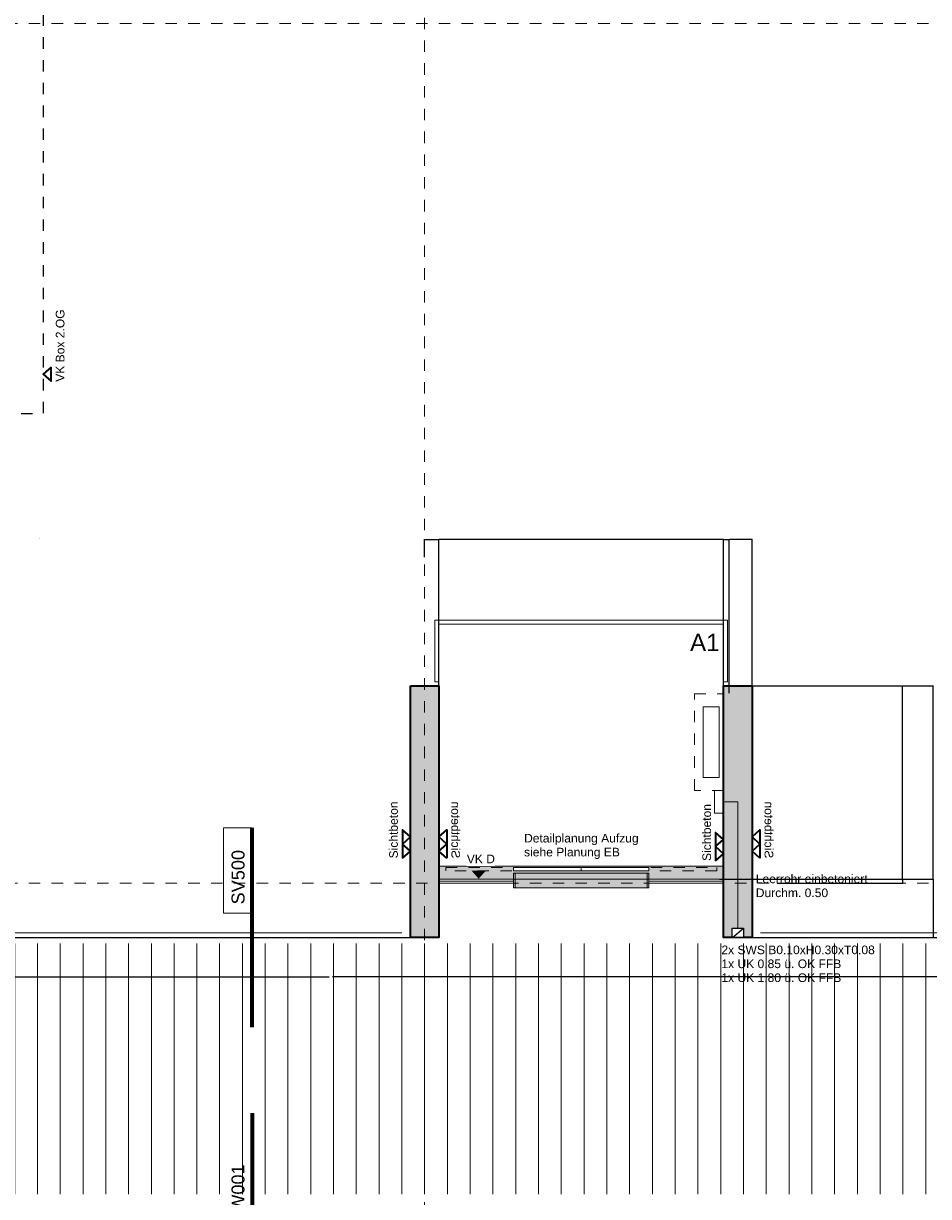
# Model space of a CAD drawing. Header units: metres. Extents: x -13 to 93, y -119 to 25.
# Tile 123 of 256: x 17 to 25, y -86 to -75. Entities that reach past the tile are written whole.
import ezdxf
from ezdxf.enums import TextEntityAlignment as Align

# ---------------------------------------------------------------- set-up
doc = ezdxf.new("R2010")
doc.units = ezdxf.units.M
doc.header["$LTSCALE"] = 0.00508
doc.header["$PDMODE"] = 1
doc.header["$PDSIZE"] = -2
for name, pattern in [('STYLE_05', [0.19684, 0.069505, -0.127335]), ('STYLE_06', [1.0537, 0.590515, -0.19684, 0.069505, -0.19684]), ('STYLE_11', [0.393677, 0.196838, -0.196838])]:
    doc.linetypes.add(name, pattern=pattern)
doc.layers.get('0').update_dxf_attribs({"lineweight": 18})
for name, color, linetype, lineweight in [('3-2-5 Bodenbeläge', 7, 'Continuous', 18), ('3-4-0-1 IW Beton', 7, 'Continuous', 35), ('3-4-7 Wanddurchb', 7, 'Continuous', 25), ('3-5-4-3 Treppengeländer', 7, 'Continuous', 18), ('3-5-9 DeckenSonstig VED', 7, 'STYLE_11', 25), ('4-5-7-1 Leitung', 5, 'Continuous', 18), ('4-6-1 Aufzugsanlagen', 7, 'Continuous', 25), ('Ans-Kante', 7, 'Continuous', 18), ('Bemaßung', 7, 'Continuous', 18), ('Bemaßung-Achsen', 7, 'Continuous', 18), ('Bemaßung-Höhenkoten', 7, 'Continuous', 18), ('Keine', 7, 'Continuous', 18), ('Plan-Achse', 1, 'STYLE_06', 18), ('Plan-Raumstempel', 7, 'Continuous', 13), ('Plan-Text', 7, 'Continuous', 13), ('Plan-Text-Hinweis', 7, 'Continuous', 13)]:
    doc.layers.add(name, color=color, linetype=linetype, lineweight=lineweight)
doc.layers.get('0').freeze()
doc.styles.add('Arial', font='ARIAL.TTF')
doc.dimstyles.new('MTZ_200', dxfattribs={"dimtxt": 0.075762, "dimasz": 0.000706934, "dimexe": 0.001, "dimexo": 0.003, "dimgap": 0.0001, "dimtad": 1, "dimdec": 4, "dimzin": 11, "dimtxsty": 'Arial', "dimblk": 'VW_SLASH', "dimcen": 0, "dimdle": 0.001, "dimazin": 0, "dimtfac": 1, "dimtdec": 4, "dimtix": 1, "dimtmove": 0, "dimatfit": 0, "dimldrblk": 'VW_FILLEDARROW', "dimfxl": 0, "dimfrac": 2, "dimtolj": 1, "dimtzin": 11, "dimarcsym": 0})
pattern_1 = [(45, (0, 0), (0.0032, 0), []), (45, (0.0016, 0), (0.0032, 0), [0.0012, -0.0012])]

# ---------------------------------------------------------------- blocks, each defined once
blk = doc.blocks.new('*U19')
at = {"layer": '3-2-5 Bodenbeläge', "color": 9, "linetype": 'Continuous', "lineweight": 18}
for p, q in [((26.064, -76.598), (26.064, -78.798)), ((26.264, -76.598), (26.264, -78.798)), ((26.464, -76.598), (26.464, -78.798)), ((26.664, -76.598), (26.664, -78.798)), ((26.864, -76.598), (26.864, -78.798)), ((27.064, -76.598), (27.064, -78.798)), ((27.264, -76.598), (27.264, -78.798)), ((27.464, -76.598), (27.464, -78.798)), ((27.664, -76.598), (27.664, -78.798)), ((27.864, -76.598), (27.864, -78.798)), ((28.064, -76.598), (28.064, -78.798)), ((28.264, -76.598), (28.264, -78.798)), ((28.464, -76.598), (28.464, -78.798)), ((28.664, -76.598), (28.664, -78.798)), ((28.864, -76.598), (28.864, -78.798)), ((29.064, -76.598), (29.064, -78.798)), ((29.264, -76.598), (29.264, -78.798)), ((29.464, -76.598), (29.464, -78.798)), ((29.664, -76.598), (29.664, -78.798)), ((29.864, -76.598), (29.864, -78.798)), ((30.064, -76.598), (30.064, -78.798)), ((30.264, -76.598), (30.264, -78.798)), ((30.464, -76.598), (30.464, -78.798)), ((30.664, -76.598), (30.664, -78.798)), ((30.864, -76.598), (30.864, -78.798)), ((31.064, -76.598), (31.064, -78.798)), ((31.264, -76.598), (31.264, -78.798)), ((31.464, -76.598), (31.464, -78.798)), ((31.664, -76.598), (31.664, -78.798)), ((31.864, -76.598), (31.864, -78.798)), ((32.064, -76.598), (32.064, -78.798)), ((32.264, -76.598), (32.264, -78.798)), ((32.464, -76.598), (32.464, -78.798)), ((32.664, -76.598), (32.664, -78.798)), ((32.864, -76.598), (32.864, -78.798)), ((33.064, -76.598), (33.064, -78.798)), ((33.264, -76.598), (33.264, -78.798)), ((33.464, -76.598), (33.464, -78.798)), ((33.664, -76.598), (33.664, -78.798)), ((33.864, -76.598), (33.864, -78.798)), ((34.064, -76.598), (34.064, -78.798)), ((34.264, -76.598), (34.264, -78.798)), ((34.464, -76.598), (34.464, -78.798)), ((34.664, -76.598), (34.664, -78.798)), ((34.864, -76.598), (34.864, -78.798)), ((35.064, -76.598), (35.064, -78.798)), ((35.264, -76.598), (35.264, -78.798)), ((35.464, -76.598), (35.464, -78.798)), ((35.664, -76.598), (35.664, -78.798)), ((35.864, -76.598), (35.864, -78.798)), ((36.064, -76.598), (36.064, -78.798)), ((36.264, -76.598), (36.264, -78.798)), ((36.464, -76.598), (36.464, -78.798)), ((36.664, -76.598), (36.664, -78.798)), ((36.864, -76.598), (36.864, -78.798)), ((37.064, -76.598), (37.064, -78.798)), ((37.264, -76.598), (37.264, -78.798)), ((37.464, -76.598), (37.464, -78.798)), ((37.664, -76.598), (37.664, -78.798)), ((37.864, -76.598), (37.864, -78.798)), ((38.064, -76.598), (38.064, -78.798)), ((38.264, -76.598), (38.264, -78.798)), ((38.464, -76.598), (38.464, -78.798)), ((38.664, -76.598), (38.664, -78.798)), ((38.864, -76.598), (38.864, -78.798)), ((39.064, -76.598), (39.064, -78.798)), ((39.264, -76.598), (39.264, -78.798)), ((39.464, -76.598), (39.464, -78.798)), ((39.664, -76.598), (39.664, -78.798)), ((39.864, -76.598), (39.864, -78.798))]:
    blk.add_line(p, q, dxfattribs=at)
blk = doc.blocks.new('*U557')
blk.add_wipeout([(35.764, -76.464), (35.864, -76.464), (35.864, -76.544), (35.764, -76.544)]).dxf.layer = '3-4-7 Wanddurchb'
at = {"layer": '3-4-7 Wanddurchb'}
blk.add_line((35.766, -76.544), (35.864, -76.464), dxfattribs=at)
blk.add_lwpolyline([(35.764, -76.464), (35.864, -76.464), (35.864, -76.544), (35.764, -76.544)], close=True, dxfattribs=at)
blk = doc.blocks.new('S_VK')
at = {"color": 7, "linetype": 'Continuous', "lineweight": 35}
blk.add_wipeout([(-0.063, 0.07), (0, 0), (0.062, 0.07)], dxfattribs=at).dxf.layer = 'Bemaßung-Höhenkoten'
at = {"layer": 'Bemaßung-Höhenkoten', "color": 7, "linetype": 'Continuous', "lineweight": 35}
blk.add_lwpolyline([(-0.063, 0.07), (0, 0), (0.062, 0.07)], close=True, dxfattribs=at)
blk = doc.blocks.new('*U465')
at = {"color": 7, "linetype": 'Continuous', "lineweight": 35}
blk.add_wipeout([(0.062, 0.07), (0.125, 0), (0.187, 0.07)], dxfattribs=at).dxf.layer = 'Bemaßung-Höhenkoten'
at = {"layer": 'Bemaßung-Höhenkoten', "color": 7, "linetype": 'Continuous', "lineweight": 35}
blk.add_lwpolyline([(0.062, 0.07), (0.125, 0), (0.187, 0.07)], close=True, dxfattribs=at)
at = {"color": 7, "linetype": 'Continuous', "lineweight": 35}
blk.add_wipeout([(-0.063, 0.07), (0, 0), (0.062, 0.07)], dxfattribs=at).dxf.layer = 'Bemaßung-Höhenkoten'
at = {"layer": 'Bemaßung-Höhenkoten', "color": 7, "linetype": 'Continuous', "lineweight": 35}
blk.add_lwpolyline([(-0.063, 0.07), (0, 0), (0.062, 0.07)], close=True, dxfattribs=at)
at = {"layer": 'Plan-Text-Hinweis', "insert": (-0.064, 0.186), "char_height": 0.07576, "attachment_point": 1, "line_spacing_factor": 0.970546, "style": 'Arial'}
blk.add_mtext('{\\C7;\\lSichtbeton}', dxfattribs=at)
blk = doc.blocks.new('Sichtbeton')
at = {"layer": 'Keine', "color": 7}
blk.add_blockref('*U465', (0, 0), dxfattribs=at)
blk = doc.blocks.new('VW_SLASH')
at = {"color": 0, "linetype": 'ByBlock', "lineweight": -2}
blk.add_line((0, 0), (-1, 0), dxfattribs=at)
at = {"color": 0, "linetype": 'ByBlock', "lineweight": 20}
blk.add_line((0, 0), (0, 0), dxfattribs=at)
blk = doc.blocks.new('*D1143')
at = {"layer": 'Bemaßung', "color": 0, "linetype": 'Continuous', "lineweight": -2}
for p, q in [((23.495, -81.265), (25.118, -81.265)), ((25.117, -82.964), (25.117, -81.266)), ((23.495, -82.965), (25.118, -82.965))]:
    blk.add_line(p, q, dxfattribs=at)
at = {"layer": 'Defpoints', "color": 0, "linetype": 'Continuous', "lineweight": 0}
for p in [(23.492, -81.265), (25.117, -81.265), (23.492, -82.965)]:
    blk.add_point(p, dxfattribs=at)
at = {"layer": 'Bemaßung', "color": 0, "linetype": 'Continuous', "lineweight": -2, "xscale": 0.00070693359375, "yscale": 0.00070693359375, "zscale": 0.00070693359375}
for p, rotation in [((25.117, -81.265), 90), ((25.117, -82.965), 270)]:
    blk.add_blockref('VW_SLASH', p, dxfattribs=dict(at, rotation=rotation))
at = {"layer": 'Bemaßung', "color": 0, "linetype": 'Continuous', "insert": (25.111, -82.115), "char_height": 0.00253, "attachment_point": 5, "rotation": 90, "style": 'Arial'}
blk.add_mtext('\\A1;85m', dxfattribs=at)
blk = doc.blocks.new('VW_FILLEDARROW')
at = {"color": 0, "lineweight": -2}
blk.add_solid([(0, 0), (0, 0), (0, 0)], dxfattribs=at)
blk = doc.blocks.new('*D1144')
at = {"layer": 'Bemaßung', "color": 0, "linetype": 'Continuous', "lineweight": -2}
for p, q in [((23.53, -81.265), (24.848, -81.265)), ((24.847, -82.964), (24.847, -81.266)), ((23.24, -82.965), (24.848, -82.965))]:
    blk.add_line(p, q, dxfattribs=at)
at = {"layer": 'Defpoints', "color": 0, "linetype": 'Continuous', "lineweight": 0}
for p in [(23.527, -81.265), (24.847, -81.265), (23.237, -82.965)]:
    blk.add_point(p, dxfattribs=at)
at = {"layer": 'Bemaßung', "color": 0, "linetype": 'Continuous', "lineweight": -2, "xscale": 0.00070693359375, "yscale": 0.00070693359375, "zscale": 0.00070693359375}
for p, rotation in [((24.847, -81.265), 90), ((24.847, -82.965), 270)]:
    blk.add_blockref('VW_SLASH', p, dxfattribs=dict(at, rotation=rotation))
at = {"layer": 'Bemaßung', "color": 0, "linetype": 'Continuous', "insert": (24.841, -82.115), "char_height": 0.00253, "attachment_point": 5, "rotation": 90, "style": 'Arial'}
blk.add_mtext('\\A1;85m', dxfattribs=at)
blk = doc.blocks.new('*D1145')
at = {"layer": 'Bemaßung', "color": 0, "linetype": 'Continuous', "lineweight": -2}
for p, q in [((23.325, -81.332), (23.325, -79.979)), ((23.524, -79.98), (23.326, -79.98)), ((23.525, -81.332), (23.525, -79.979))]:
    blk.add_line(p, q, dxfattribs=at)
at = {"layer": 'Defpoints', "color": 0, "linetype": 'Continuous', "lineweight": 0}
for p in [(23.325, -79.98), (23.325, -81.335), (23.525, -81.335)]:
    blk.add_point(p, dxfattribs=at)
at = {"layer": 'Bemaßung', "color": 0, "linetype": 'Continuous', "lineweight": -2, "xscale": 0.00070693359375, "yscale": 0.00070693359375, "zscale": 0.00070693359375, "rotation": 180}
blk.add_blockref('VW_SLASH', (23.325, -79.98), dxfattribs=at)
at = {"layer": 'Bemaßung', "color": 0, "linetype": 'Continuous', "lineweight": -2, "xscale": 0.00070693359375, "yscale": 0.00070693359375, "zscale": 0.00070693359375}
blk.add_blockref('VW_SLASH', (23.525, -79.98), dxfattribs=at)
at = {"layer": 'Bemaßung', "color": 0, "linetype": 'Continuous', "insert": (23.425, -79.974), "char_height": 0.00253, "attachment_point": 5, "style": 'Arial'}
blk.add_mtext('\\A1;10m', dxfattribs=at)
blk = doc.blocks.new('*D1146')
at = {"layer": 'Bemaßung', "color": 0, "linetype": 'Continuous', "lineweight": -2}
for p, q in [((20.649, -79.98), (20.649, -79.98)), ((20.65, -80.137), (20.65, -79.979)), ((20.65, -79.98), (20.775, -79.98)), ((20.775, -81.897), (20.775, -79.979)), ((20.776, -79.98), (20.776, -79.98))]:
    blk.add_line(p, q, dxfattribs=at)
at = {"layer": 'Defpoints', "color": 0, "linetype": 'Continuous', "lineweight": 0}
for p in [(20.775, -79.98), (20.65, -80.14), (20.775, -81.9)]:
    blk.add_point(p, dxfattribs=at)
at = {"layer": 'Bemaßung', "color": 0, "linetype": 'Continuous', "lineweight": -2, "xscale": 0.00070693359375, "yscale": 0.00070693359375, "zscale": 0.00070693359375}
blk.add_blockref('VW_SLASH', (20.65, -79.98), dxfattribs=at)
at = {"layer": 'Bemaßung', "color": 0, "linetype": 'Continuous', "lineweight": -2, "xscale": 0.00070693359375, "yscale": 0.00070693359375, "zscale": 0.00070693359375, "rotation": 180}
blk.add_blockref('VW_SLASH', (20.775, -79.98), dxfattribs=at)
at = {"layer": 'Bemaßung', "color": 0, "linetype": 'Continuous', "insert": (20.65, -79.975), "char_height": 0.00253, "attachment_point": 5, "style": 'Arial'}
blk.add_mtext('\\A1;6,25m', dxfattribs=at)
blk = doc.blocks.new('*D1147')
at = {"layer": 'Bemaßung', "color": 0, "linetype": 'Continuous', "lineweight": -2}
for p, q in [((20.774, -79.98), (20.774, -79.98)), ((20.775, -81.897), (20.775, -79.979)), ((23.275, -79.98), (20.775, -79.98)), ((23.275, -83.472), (23.275, -79.979)), ((23.276, -79.98), (23.276, -79.98))]:
    blk.add_line(p, q, dxfattribs=at)
at = {"layer": 'Defpoints', "color": 0, "linetype": 'Continuous', "lineweight": 0}
for p in [(20.775, -79.98), (20.775, -81.9), (23.275, -83.475)]:
    blk.add_point(p, dxfattribs=at)
at = {"layer": 'Bemaßung', "color": 0, "linetype": 'Continuous', "lineweight": -2, "xscale": 0.00070693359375, "yscale": 0.00070693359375, "zscale": 0.00070693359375}
blk.add_blockref('VW_SLASH', (20.775, -79.98), dxfattribs=at)
at = {"layer": 'Bemaßung', "color": 0, "linetype": 'Continuous', "lineweight": -2, "xscale": 0.00070693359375, "yscale": 0.00070693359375, "zscale": 0.00070693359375, "rotation": 180}
blk.add_blockref('VW_SLASH', (23.275, -79.98), dxfattribs=at)
at = {"layer": 'Bemaßung', "color": 0, "linetype": 'Continuous', "insert": (17.27, -79.975), "char_height": 0.00253, "attachment_point": 5, "style": 'Arial'}
blk.add_mtext('\\A1;125m', dxfattribs=at)
blk = doc.blocks.new('*D1148')
at = {"layer": 'Bemaßung', "color": 0, "linetype": 'Continuous', "lineweight": -2}
for p, q in [((23.274, -79.98), (23.274, -79.98)), ((23.275, -83.472), (23.275, -79.979)), ((23.275, -79.98), (23.325, -79.98)), ((23.325, -81.332), (23.325, -79.979)), ((23.326, -79.98), (23.326, -79.98))]:
    blk.add_line(p, q, dxfattribs=at)
at = {"layer": 'Defpoints', "color": 0, "linetype": 'Continuous', "lineweight": 0}
for p in [(23.325, -79.98), (23.325, -81.335), (23.275, -83.475)]:
    blk.add_point(p, dxfattribs=at)
at = {"layer": 'Bemaßung', "color": 0, "linetype": 'Continuous', "lineweight": -2, "xscale": 0.00070693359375, "yscale": 0.00070693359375, "zscale": 0.00070693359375}
blk.add_blockref('VW_SLASH', (23.275, -79.98), dxfattribs=at)
at = {"layer": 'Bemaßung', "color": 0, "linetype": 'Continuous', "lineweight": -2, "xscale": 0.00070693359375, "yscale": 0.00070693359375, "zscale": 0.00070693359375, "rotation": 180}
blk.add_blockref('VW_SLASH', (23.325, -79.98), dxfattribs=at)
at = {"layer": 'Bemaßung', "color": 0, "linetype": 'Continuous', "insert": (23.25, -79.975), "char_height": 0.00253, "attachment_point": 5, "style": 'Arial'}
blk.add_mtext('\\A1;2,5m', dxfattribs=at)
blk = doc.blocks.new('S_VK Rohbau')
at = {"layer": 'Bemaßung-Höhenkoten', "color": 7, "linetype": 'Continuous', "lineweight": 35}
blk.add_solid([(-0.063, 0.07), (0, 0), (0.062, 0.07)], dxfattribs=at)
blk = doc.blocks.new('*D1157')
at = {"layer": 'Bemaßung', "color": 0, "linetype": 'Continuous', "lineweight": -2}
for p, q in [((23.24, -82.965), (24.848, -82.965)), ((23.745, -83), (24.848, -83)), ((24.847, -82.966), (24.847, -82.999))]:
    blk.add_line(p, q, dxfattribs=at)
at = {"layer": 'Defpoints', "color": 0, "linetype": 'Continuous', "lineweight": 0}
for p in [(23.237, -82.965), (23.742, -83), (24.847, -83)]:
    blk.add_point(p, dxfattribs=at)
at = {"layer": 'Bemaßung', "color": 0, "linetype": 'Continuous', "lineweight": -2, "xscale": 0.00070693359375, "yscale": 0.00070693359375, "zscale": 0.00070693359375}
for p, rotation in [((24.847, -82.965), 90), ((24.847, -83), 270)]:
    blk.add_blockref('VW_SLASH', p, dxfattribs=dict(at, rotation=rotation))
at = {"layer": 'Bemaßung', "color": 0, "linetype": 'Continuous', "insert": (24.841, -82.983), "char_height": 0.00253, "attachment_point": 5, "rotation": 90, "style": 'Arial'}
blk.add_mtext('\\A1;1,75m', dxfattribs=at)
blk = doc.blocks.new('*D1158')
at = {"layer": 'Bemaßung', "color": 0, "linetype": 'Continuous', "lineweight": -2}
for p, q in [((23.495, -82.965), (25.118, -82.965)), ((25.117, -82.966), (25.117, -83.474)), ((23.745, -83.475), (25.118, -83.475))]:
    blk.add_line(p, q, dxfattribs=at)
at = {"layer": 'Defpoints', "color": 0, "linetype": 'Continuous', "lineweight": 0}
for p in [(23.492, -82.965), (23.742, -83.475), (25.117, -83.475)]:
    blk.add_point(p, dxfattribs=at)
at = {"layer": 'Bemaßung', "color": 0, "linetype": 'Continuous', "lineweight": -2, "xscale": 0.00070693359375, "yscale": 0.00070693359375, "zscale": 0.00070693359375}
for p, rotation in [((25.117, -82.965), 90), ((25.117, -83.475), 270)]:
    blk.add_blockref('VW_SLASH', p, dxfattribs=dict(at, rotation=rotation))
at = {"layer": 'Bemaßung', "color": 0, "linetype": 'Continuous', "insert": (25.111, -83.22), "char_height": 0.00253, "attachment_point": 5, "rotation": 90, "style": 'Arial'}
blk.add_mtext('\\A1;25,5m', dxfattribs=at)
blk = doc.blocks.new('*D1191')
at = {"layer": 'Bemaßung', "color": 0, "lineweight": -2}
for p, q in [((27.35, -83.168), (27.35, -83.822)), ((13.7, -83.319), (13.7, -83.822)), ((13.701, -83.821), (19.811, -83.821)), ((27.349, -83.821), (19.841, -83.821))]:
    blk.add_line(p, q, dxfattribs=at)
at = {"layer": 'Defpoints', "color": 0, "lineweight": 0}
for p in [(27.35, -83.165), (13.7, -83.316), (13.7, -83.821)]:
    blk.add_point(p, dxfattribs=at)
at = {"layer": 'Bemaßung', "color": 0, "lineweight": -2, "xscale": 0.00070693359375, "yscale": 0.00070693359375, "zscale": 0.00070693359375, "rotation": 180}
blk.add_blockref('VW_SLASH', (13.7, -83.821), dxfattribs=at)
at = {"layer": 'Bemaßung', "color": 0, "lineweight": -2, "xscale": 0.00070693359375, "yscale": 0.00070693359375, "zscale": 0.00070693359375}
blk.add_blockref('VW_SLASH', (27.35, -83.821), dxfattribs=at)
at = {"layer": 'Bemaßung', "color": 0, "insert": (19.826, -83.811), "char_height": 0.00227, "attachment_point": 5, "style": 'Arial'}
blk.add_mtext('\\A1;682,5m', dxfattribs=at)
blk = doc.blocks.new('S_Detailverweis V')
at = {"color": 7, "linetype": 'Continuous', "lineweight": 18}
blk.add_wipeout([(0.5, 0.25), (1.25, 0.25), (1.25, 0), (0.5, 0)], dxfattribs=at).dxf.layer = 'Keine'
at = {"layer": 'Bemaßung-Achsen', "lineweight": 70}
blk.add_line((-0.5, 0), (1.25, 0), dxfattribs=at)
at = {"layer": 'Keine', "color": 7, "linetype": 'Continuous', "lineweight": 18}
blk.add_lwpolyline([(0.5, 0.25), (1.25, 0.25), (1.25, 0), (0.5, 0)], close=True, dxfattribs=at)
at = {"layer": 'Plan-Raumstempel', "color": 7, "style": 'Arial'}
blk.add_attdef('Detailnummer', text='', height=0.114, dxfattribs=at).set_placement((0.577, 0.18), align=Align.TOP_LEFT)

msp = doc.modelspace()

# ---------------------------------------------------------------- hatches: boundary and pattern name
at = {"layer": 'Keine', "linetype": 'Continuous', "lineweight": 0}
for color, points in [(253, [(20.775, -82.85), (20.775, -82.965), (23.275, -82.965), (23.275, -82.85)]), (250, [(21.43, -83.04), (21.43, -82.91), (21.445, -82.91), (21.445, -83.04)]), (253, [(21.445, -83.04), (21.445, -82.91), (22.605, -82.91), (22.605, -83.04)]), (250, [(22.605, -83.04), (22.605, -82.91), (22.62, -82.91), (22.62, -83.04)])]:
    msp.add_hatch(color=color, dxfattribs=at).paths.add_polyline_path(points)

# ---------------------------------------------------------------- linework, layer by layer
at = {"layer": '3-5-4-3 Treppengeländer', "color": 7, "linetype": 'Continuous', "lineweight": 18}
for p, q in [((13.58, -83.435), (20.45, -83.435)), ((27.45, -83.435), (23.6, -83.435))]:
    msp.add_line(p, q, dxfattribs=at)
at = {"layer": '3-5-9 DeckenSonstig VED', "color": 7, "linetype": 'Continuous'}
for p, q in [((13.56, -83.475), (20.55, -83.475)), ((23.42531915, -83.475), (27.43093617, -83.475))]:
    msp.add_line(p, q, dxfattribs=at)
at = {"layer": '3-5-9 DeckenSonstig VED', "color": 7, "linetype": 'STYLE_11', "lineweight": 25, "flags": 128}
msp.add_lwpolyline([(17.3, -73.9715), (17.3, -78.8785), (13.9075, -78.8785), (13.9075, -78.7625), (13.67, -78.7625)], dxfattribs=at)
at = {"layer": '4-5-7-1 Leitung'}
msp.add_line((23.4, -83.395), (23.4, -82.285), dxfattribs=at)
at = {"layer": '4-6-1 Aufzugsanlagen', "color": 7, "lineweight": 35}
for p, q in [((20.775, -82.1925), (20.775, -82.2025)), ((20.775, -82.2025), (20.775, -82.3025)), ((20.775, -82.3025), (20.775, -82.3125))]:
    msp.add_line(p, q, dxfattribs=at)
at = {"layer": 'Keine', "linetype": 'Continuous'}
for points in [[(20.775, -82.85), (20.775, -82.965), (23.275, -82.965), (23.275, -82.85)], [(21.43, -83.04), (21.43, -82.91), (21.445, -82.91), (21.445, -83.04)], [(21.445, -83.04), (21.445, -82.91), (22.605, -82.91), (22.605, -83.04)], [(22.605, -83.04), (22.605, -82.91), (22.62, -82.91), (22.62, -83.04)]]:
    msp.add_lwpolyline(points, close=True, dxfattribs=at)
at = {"layer": 'Plan-Achse'}
for p, q in [((20.65, -118.5), (20.65, 6.75)), ((-9.42493716, -75.45), (50.475, -75.45))]:
    msp.add_line(p, q, dxfattribs=at)

# ---------------------------------------------------------------- block references
at = {"layer": '3-2-5 Bodenbeläge', "color": 7}
msp.add_blockref('*U19', (-12.41363701, -6.93135892), dxfattribs=at)

# ---------------------------------------------------------------- texts
at = {"layer": 'Plan-Text-Hinweis', "insert": (17.41158282, -78.59609605), "char_height": 0.0757622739, "attachment_point": 1, "rotation": 90, "line_spacing_factor": 0.967741, "style": 'Arial'}
msp.add_mtext('{\\C7;\\lVK Box 2.OG}', dxfattribs=at)
at = {"layer": 'Plan-Text-Hinweis', "char_height": 0.0757622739, "attachment_point": 1, "line_spacing_factor": 0.967741, "style": 'Arial'}
for s, insert in [('{\\C7;\\lLeerrohr einbetoniert\\PDurchm. 0.50}', (23.55805589, -82.9234159)), ('{\\C7;\\l2x SWS B0.10xH0.30xT0.08\\P1x UK 0.85 ü. OK FFB\\P1x UK 1.80 ü. OK FFB\\P}', (23.25603166, -83.54687792))]:
    msp.add_mtext(s, dxfattribs=dict(at, insert=insert))

# ---------------------------------------------------------------- wipeouts: each hides what was drawn before it
at = {"color": 9}
msp.add_wipeout([(20.775, -80.725), (23.275, -80.725), (23.275, -81.23), (23.31, -81.23), (23.31, -80.69), (23.275, -80.69), (20.775, -80.69), (20.74, -80.69), (20.74, -81.23), (20.775, -81.23)], dxfattribs=at).dxf.layer = 'Ans-Kante'
at = {"linetype": 'STYLE_05'}
msp.add_wipeout([(23.02, -81.335), (23.275, -81.335), (23.275, -82.185), (23.02, -82.185)], dxfattribs=at).dxf.layer = 'Ans-Kante'
msp.add_wipeout([(21.52347992, -82.78884601), (22.52889659, -82.78884601), (22.52889659, -82.54542934), (21.52347992, -82.54542934)]).dxf.layer = 'Bemaßung'

# ---------------------------------------------------------------- next in the draw order: linework, layer by layer
at = {"layer": 'Ans-Kante', "color": 9}
msp.add_lwpolyline([(20.775, -80.725), (23.275, -80.725), (23.275, -81.23), (23.31, -81.23), (23.31, -80.69), (23.275, -80.69), (20.775, -80.69), (20.74, -80.69), (20.74, -81.23), (20.775, -81.23)], close=True, dxfattribs=at)
at = {"layer": 'Ans-Kante', "linetype": 'STYLE_05'}
msp.add_lwpolyline([(23.02, -81.335), (23.275, -81.335), (23.275, -82.185), (23.02, -82.185)], close=True, dxfattribs=at)

# ---------------------------------------------------------------- next in the draw order: block references
at = {"layer": 'Bemaßung-Höhenkoten', "color": 7, "rotation": -90}
msp.add_blockref('S_VK', (17.3, -78.53), dxfattribs=at)
at = {"layer": 'Plan-Text-Hinweis', "color": 7}
ref = msp.add_blockref('S_Detailverweis V', (19.13483252, -85.51793972), dxfattribs=dict(at, xscale=-1, rotation=90))
ref.add_attrib('Detailnummer', 'SVW001', dxfattribs={"layer": 'Plan-Raumstempel', "color": 7, "height": 0.113643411, "rotation": 90, "style": 'Arial'}).set_placement((18.954471, -86.09508295), align=Align.TOP_LEFT)

# ---------------------------------------------------------------- next in the draw order: texts
at = {"layer": 'Bemaßung', "insert": (21.52347992, -82.5659754), "char_height": 0.0757622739, "attachment_point": 1, "line_spacing_factor": 0.967741, "style": 'Arial'}
msp.add_mtext('{\\C7;\\lDetailplanung Aufzug \\Psiehe Planung EB\\P}', dxfattribs=at)

# ---------------------------------------------------------------- next in the draw order: dimensions: what is measured, and where the dimension line sits
at = {"layer": 'Bemaßung', "color": 7, "linetype": 'Continuous'}
dim = msp.add_linear_dim(base=(20.775, -79.98), p1=(20.65, -80.14), p2=(20.775, -81.9), dimstyle='MTZ_200', override={"dimtxt": 0.002525, "dimgap": 0.005, "dimdec": 8, "dimlfac": 50, "dimpost": '<>m', "dimtxsty": 'Arial', "dimtmove": 2}, dxfattribs=at)
dim.commit()
dim.dimension.update_dxf_attribs({"geometry": '*D1146', "text_midpoint": (20.65, -79.975), "dimtype": 160})
dim = msp.add_linear_dim(base=(23.325, -79.98), p1=(23.525, -81.335), p2=(23.325, -81.335), dimstyle='MTZ_200', override={"dimtxt": 0.002525, "dimgap": 0.005, "dimdec": 8, "dimlfac": 50, "dimpost": '<>m', "dimtxsty": 'Arial', "dimtmove": 2}, dxfattribs=at)
dim.commit()
dim.dimension.update_dxf_attribs({"geometry": '*D1145', "text_midpoint": (23.425, -79.9737105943)})

# ---------------------------------------------------------------- next in the draw order: wipeouts: each hides what was drawn before it
for points in [[(22.025, -82.86042168), (22.025, -82.89042168), (21.43, -82.89042168), (21.43, -82.86042168)], [(21.43, -82.98), (21.43, -83), (20.775, -83), (20.775, -82.98)], [(23.275, -82.98), (23.275, -83), (22.62, -83), (22.62, -82.98)]]:
    msp.add_wipeout(points).dxf.layer = 'Keine'

# ---------------------------------------------------------------- next in the draw order: hatches: boundary and pattern name
at = {"layer": '3-4-0-1 IW Beton', "linetype": 'Continuous', "lineweight": 0}
msp.add_hatch(color=255, dxfattribs=at).paths.add_polyline_path([(20.525, -81.265), (20.775, -81.265), (20.775, -83.475), (20.525, -83.475)])
at = {"layer": '3-4-0-1 IW Beton', "linetype": 'Continuous', "lineweight": 13}
h = msp.add_hatch(dxfattribs=at)
h.set_pattern_fill('STAHLBETON_1_50', style=0, pattern_type=2)
h.set_pattern_definition(pattern_1)
h.paths.add_polyline_path([(20.525, -81.265), (20.775, -81.265), (20.775, -83.475), (20.525, -83.475)])

# ---------------------------------------------------------------- next in the draw order: linework, layer by layer
at = {"layer": '3-4-0-1 IW Beton', "color": 7, "linetype": 'Continuous', "lineweight": 35}
msp.add_lwpolyline([(20.525, -81.265), (20.775, -81.265), (20.775, -83.475), (20.525, -83.475)], close=True, dxfattribs=at)
at = {"layer": 'Keine'}
for points in [[(22.025, -82.86042168), (22.025, -82.89042168), (21.43, -82.89042168), (21.43, -82.86042168)], [(21.43, -82.98), (21.43, -83), (20.775, -83), (20.775, -82.98)], [(23.275, -82.98), (23.275, -83), (22.62, -83), (22.62, -82.98)]]:
    msp.add_lwpolyline(points, close=True, dxfattribs=at)

# ---------------------------------------------------------------- next in the draw order: block references
at = {"layer": 'Bemaßung', "xscale": -1}
msp.add_blockref('S_VK Rohbau', (21.12471816, -82.9599491), dxfattribs=at)

# ---------------------------------------------------------------- next in the draw order: dimensions: what is measured, and where the dimension line sits
at = {"layer": 'Bemaßung', "color": 7, "linetype": 'Continuous'}
dim = msp.add_linear_dim(base=(24.84726734, -83), p1=(23.23726734, -82.965), p2=(23.74226734, -83), angle=90, dimstyle='MTZ_200', override={"dimtxt": 0.002525, "dimgap": 0.005, "dimdec": 8, "dimlfac": 50, "dimpost": '<>m', "dimtxsty": 'Arial', "dimtix": 0, "dimtmove": 2}, dxfattribs=at)
dim.commit()
dim.dimension.update_dxf_attribs({"geometry": '*D1157', "text_midpoint": (24.84074969, -82.9825)})

# ---------------------------------------------------------------- next in the draw order: wipeouts: each hides what was drawn before it
for points, layer in [([(23.09607688, -81.45), (23.23607688, -81.45), (23.23607688, -82.07), (23.09607688, -82.07)], 'Ans-Kante'), ([(23.195, -82.185), (23.275, -82.185), (23.275, -82.385), (23.195, -82.385)], 'Ans-Kante'), ([(22.98088334, -81.01170833), (23.23911666, -81.01170833), (23.23911666, -80.76829167), (22.98088334, -80.76829167)], 'Plan-Text')]:
    msp.add_wipeout(points).dxf.layer = layer

# ---------------------------------------------------------------- next in the draw order: hatches: boundary and pattern name
at = {"layer": '3-4-0-1 IW Beton', "linetype": 'Continuous', "lineweight": 0}
msp.add_hatch(color=255, dxfattribs=at).paths.add_polyline_path([(23.275, -81.265), (23.525, -81.265), (23.525, -83.475), (23.275, -83.475)])
at = {"layer": '3-4-0-1 IW Beton', "linetype": 'Continuous', "lineweight": 13}
h = msp.add_hatch(dxfattribs=at)
h.set_pattern_fill('STAHLBETON_1_50', style=0, pattern_type=2)
h.set_pattern_definition(pattern_1)
h.paths.add_polyline_path([(23.275, -81.265), (23.525, -81.265), (23.525, -83.475), (23.275, -83.475)])

# ---------------------------------------------------------------- next in the draw order: linework, layer by layer
at = {"layer": '3-4-0-1 IW Beton', "color": 7, "linetype": 'Continuous', "lineweight": 35}
msp.add_lwpolyline([(23.275, -81.265), (23.525, -81.265), (23.525, -83.475), (23.275, -83.475)], close=True, dxfattribs=at)
at = {"layer": '4-5-7-1 Leitung'}
msp.add_line((23.275, -82.285), (23.4, -82.285), dxfattribs=at)
at = {"layer": 'Ans-Kante'}
for points in [[(23.09607688, -81.45), (23.23607688, -81.45), (23.23607688, -82.07), (23.09607688, -82.07)], [(23.195, -82.185), (23.275, -82.185), (23.275, -82.385), (23.195, -82.385)]]:
    msp.add_lwpolyline(points, close=True, dxfattribs=at)

# ---------------------------------------------------------------- next in the draw order: block references
at = {"layer": 'Plan-Text-Hinweis', "color": 7, "rotation": 90}
msp.add_blockref('Sichtbeton', (20.525, -82.71753812), dxfattribs=at)
at = {"layer": 'Plan-Text-Hinweis', "color": 7, "xscale": -1, "rotation": -90}
msp.add_blockref('Sichtbeton', (20.775, -82.71753812), dxfattribs=at)

# ---------------------------------------------------------------- next in the draw order: texts
at = {"layer": 'Plan-Text', "insert": (22.98088334, -80.80938379), "char_height": 0.151524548, "attachment_point": 1, "line_spacing_factor": 0.967741, "style": 'Arial'}
msp.add_mtext('{\\C7;\\lA1}', dxfattribs=at)

# ---------------------------------------------------------------- next in the draw order: wipeouts: each hides what was drawn before it
msp.add_wipeout([(22.62, -82.86042168), (22.62, -82.89042168), (22.025, -82.89042168), (22.025, -82.86042168)]).dxf.layer = 'Keine'

# ---------------------------------------------------------------- next in the draw order: linework, layer by layer
at = {"layer": 'Keine', "linetype": 'STYLE_05'}
msp.add_lwpolyline([(23.215, -82.86042168), (23.215, -82.89042168), (20.835, -82.89042168), (20.835, -82.86042168)], close=True, dxfattribs=at)
at = {"layer": 'Keine'}
msp.add_lwpolyline([(22.62, -82.86042168), (22.62, -82.89042168), (22.025, -82.89042168), (22.025, -82.86042168)], close=True, dxfattribs=at)

# ---------------------------------------------------------------- next in the draw order: block references
at = {"layer": '3-4-7 Wanddurchb', "color": 7}
msp.add_blockref('*U557', (-12.41363701, -6.93135892), dxfattribs=at)
at = {"layer": 'Plan-Text-Hinweis', "color": 7, "xscale": -1, "rotation": -90}
msp.add_blockref('Sichtbeton', (23.525, -82.71753812), dxfattribs=at)

# ---------------------------------------------------------------- next in the draw order: dimensions: what is measured, and where the dimension line sits
at = {"layer": 'Bemaßung', "color": 7, "linetype": 'Continuous'}
dim = msp.add_linear_dim(base=(20.775, -79.98), p1=(23.275, -83.475), p2=(20.775, -81.9), dimstyle='MTZ_200', override={"dimtxt": 0.002525, "dimgap": 0.005, "dimdec": 8, "dimlfac": 50, "dimpost": '<>m', "dimtxsty": 'Arial', "dimtix": 0, "dimtmove": 2}, dxfattribs=at)
dim.commit()
dim.dimension.update_dxf_attribs({"geometry": '*D1147', "text_midpoint": (17.27, -79.975), "dimtype": 160})

# ---------------------------------------------------------------- next in the draw order: dimensions: what is measured, and where the dimension line sits
dim = msp.add_linear_dim(base=(23.325, -79.98), p1=(23.275, -83.475), p2=(23.325, -81.335), dimstyle='MTZ_200', override={"dimtxt": 0.002525, "dimgap": 0.005, "dimdec": 8, "dimlfac": 50, "dimpost": '<>m', "dimtxsty": 'Arial', "dimtix": 0, "dimtmove": 2}, dxfattribs=at)
dim.commit()
dim.dimension.update_dxf_attribs({"geometry": '*D1148', "text_midpoint": (23.25, -79.975), "dimtype": 160})
for base, p1, p2, picture, middle in [((24.8472673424, -81.265), (23.2372673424, -82.965), (23.5272673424, -81.265), '*D1144', (24.8409779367, -82.115)), ((25.1172673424, -81.265), (23.4922673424, -82.965), (23.4922673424, -81.265), '*D1143', (25.1109779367, -82.115)), ((25.1172673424, -83.475), (23.4922673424, -82.965), (23.7422673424, -83.475), '*D1158', (25.1107496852, -83.22))]:
    dim = msp.add_linear_dim(base=base, p1=p1, p2=p2, angle=90, dimstyle='MTZ_200', override={"dimtxt": 0.002525, "dimgap": 0.005, "dimdec": 8, "dimlfac": 50, "dimpost": '<>m', "dimtxsty": 'Arial', "dimtmove": 2}, dxfattribs=at)
    dim.commit()
    dim.dimension.update_dxf_attribs({"geometry": picture, "text_midpoint": middle})
at = {"layer": 'Bemaßung'}
dim = msp.add_linear_dim(base=(13.7, -83.8207272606), p1=(27.35, -83.165), p2=(13.7, -83.3157272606), dimstyle='MTZ_200', override={"dimtxt": 0.002273, "dimgap": 0.01, "dimdec": 8, "dimlfac": 50, "dimpost": '<>m', "dimtxsty": 'Arial', "dimtmove": 2}, dxfattribs=at)
dim.commit()
dim.dimension.update_dxf_attribs({"geometry": '*D1191', "text_midpoint": (19.8261437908, -83.8107272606), "dimtype": 160})

# ---------------------------------------------------------------- next in the draw order: wipeouts: each hides what was drawn before it
msp.add_wipeout([(21.02047834, -82.84947865), (21.26707, -82.84947865), (21.26707, -82.72777032), (21.02047834, -82.72777032)]).dxf.layer = 'Bemaßung'

# ---------------------------------------------------------------- next in the draw order: block references
at = {"layer": 'Plan-Text-Hinweis', "color": 7, "rotation": 90}
msp.add_blockref('Sichtbeton', (23.275, -82.73999986), dxfattribs=at)
msp.add_blockref('S_Detailverweis V', (19.13483252, -83.76264325), dxfattribs=at).add_auto_attribs({'Detailnummer': 'SV500'})

# ---------------------------------------------------------------- next in the draw order: texts
at = {"layer": 'Bemaßung', "insert": (21.02047834, -82.74831637), "char_height": 0.0757622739, "attachment_point": 1, "line_spacing_factor": 0.967741, "style": 'Arial'}
msp.add_mtext('{\\C7;\\lVK D}', dxfattribs=at)

# ---------------------------------------------------------------- next in the draw order: linework, layer by layer
at = {"layer": 'Plan-Achse'}
msp.add_line((-9.42493716, -83), (50.475, -83), dxfattribs=at)

doc.saveas('drawing.dxf')
